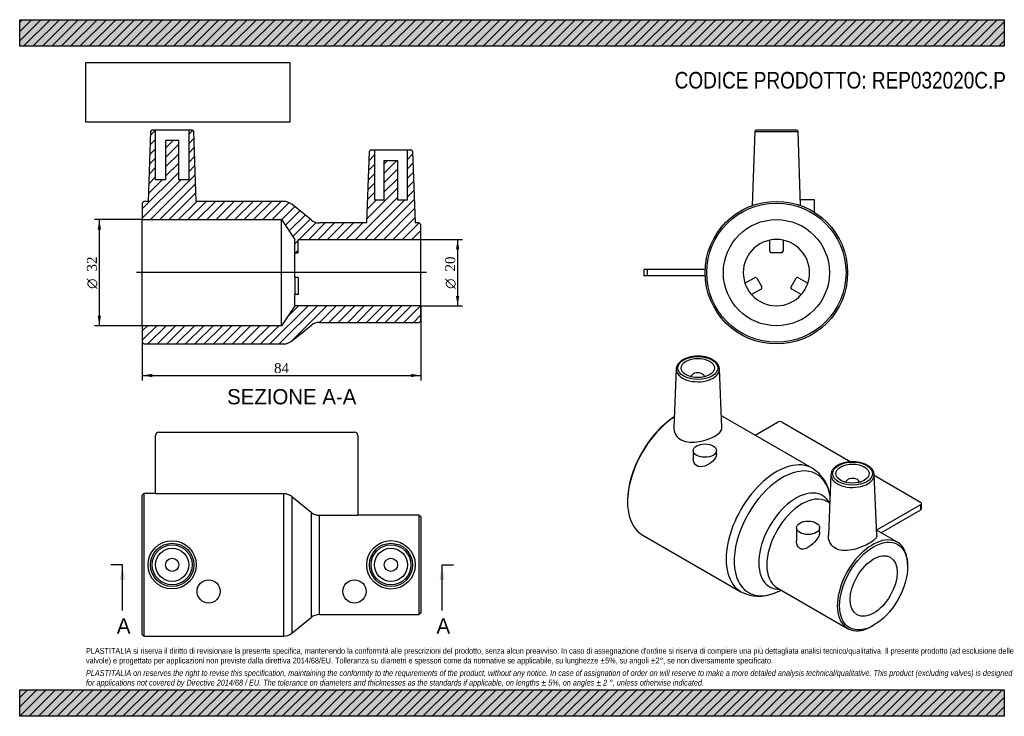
# Model space of a CAD drawing. Header units: millimetres. Extents: x 0 to 297, y 0 to 210.
import ezdxf
from ezdxf.enums import TextEntityAlignment as Align
from ezdxf.lldxf.tags import DXFTag

# ---------------------------------------------------------------- set-up
doc = ezdxf.new("R2010")
doc.units = ezdxf.units.MM
for name, color, linetype in [('Default', 7, 'Continuous'), ('DV4_Default', 7, 'Continuous'), ('REP032020C.P', 7, 'Continuous')]:
    doc.layers.add(name, color=color, linetype=linetype)
doc.styles.add('SEACAD_Solid_Edge_ANSI', font='seans.ttf')
doc.styles.add('SEACAD_Solid_Edge_ANSI1_Symbols', font='semeca1.ttf')
doc.styles.add('SEACAD_Times_New_Roman', font='times.ttf')
tags = doc.linetypes.add('CENTER2', pattern=[28.575, 19.05, -3.175, 3.175, -3.175]).pattern_tags.tags
tags[10:11] = [DXFTag(74, 4), DXFTag(75, 0), DXFTag(340, '0'), DXFTag(46, 0.0), DXFTag(50, 0.0), DXFTag(44, 0.0), DXFTag(45, 0.0)]
tags[8:9] = [DXFTag(74, 4), DXFTag(75, 0), DXFTag(340, '0'), DXFTag(46, 0.0), DXFTag(50, 0.0), DXFTag(44, 0.0), DXFTag(45, 0.0)]
tags[6:7] = [DXFTag(74, 4), DXFTag(75, 0), DXFTag(340, '0'), DXFTag(46, 0.0), DXFTag(50, 0.0), DXFTag(44, 0.0), DXFTag(45, 0.0)]
tags[4:5] = [DXFTag(74, 4), DXFTag(75, 0), DXFTag(340, '0'), DXFTag(46, 0.0), DXFTag(50, 0.0), DXFTag(44, 0.0), DXFTag(45, 0.0)]
doc.dimstyles.new('ANSImm', dxfattribs={"dimtxt": 3, "dimasz": 3, "dimexe": 1.5, "dimexo": 0, "dimgap": 0.75, "dimtad": 1, "dimdsep": 46, "dimtxsty": 'SEACAD_Times_New_Roman', "dimblk1": '_SE_FILLED', "dimblk2": '_SE_FILLED', "dimsah": 1, "dimcen": 1.5, "dimazin": 0, "dimtfac": 0.85, "dimtdec": 3, "dimtofl": 0, "dimtmove": 0, "dimatfit": 3, "dimfxl": 1, "dimarcsym": 0})
picture_1 = doc.add_image_def('image1.jpg', size_in_pixel=(4302, 1260))

# ---------------------------------------------------------------- blocks, each defined once
blk = doc.blocks.new('SE')
at = {"layer": 'REP032020C.P', "color": 7, "linetype": 'Continuous'}
for p, q in [((40.99, 67.12), (40.99, 84.65)), ((41.99, 85.65), (100.99, 85.65)), ((101.99, 84.65), (101.99, 60.61)), ((37.49, 67.15), (36.99, 66.65)), ((36.99, 24.65), (36.99, 66.65)), ((37.49, 67.15), (37.49, 24.15)), ((40.99, 67.15), (37.49, 67.15)), ((40.99, 67.12), (79.57, 67.12)), ((79.57, 67.12), (79.57, 24.15)), ((82.09, 66.23), (82.09, 25.04)), ((82.09, 66.23), (87.89, 61.51)), ((87.89, 61.51), (87.89, 29.75)), ((90.41, 30.65), (90.41, 60.61)), ((90.41, 60.61), (101.99, 60.61)), ((120.49, 60.65), (101.99, 60.65)), ((120.49, 30.65), (120.49, 60.65)), ((120.99, 60.15), (120.49, 60.65)), ((120.99, 60.15), (120.99, 31.15)), ((82.09, 25.04), (87.89, 29.75)), ((90.41, 30.65), (120.49, 30.65)), ((120.49, 30.65), (120.99, 31.15)), ((36.99, 24.65), (37.49, 24.15)), ((37.49, 24.15), (79.57, 24.15))]:
    blk.add_line(p, q, dxfattribs=at)
for centre, radius in [((45.98, 45.65), 7.27), ((45.99, 45.65), 6.52), ((45.99, 45.65), 6.02), ((45.99, 45.65), 5), ((111.99, 45.65), 7.3), ((111.99, 45.65), 6.52), ((111.99, 45.65), 6.02), ((111.99, 45.65), 5), ((45.99, 45.65), 2), ((111.99, 45.65), 2), ((56.99, 37.65), 3.5), ((100.99, 37.65), 3.5)]:
    blk.add_circle(centre, radius, dxfattribs=at)
for centre, radius, start, end in [((41.99, 84.65), 1, 90, 180), ((100.99, 84.65), 1, 0, 90), ((90.41, 26.65), 4, 90, 129.0939), ((79.57, 28.15), 4, 270, 309.0939)]:
    blk.add_arc(centre, radius, start, end, dxfattribs=at)
for points in [[(82.09, 66.23), (81.91, 66.37), (81.72, 66.5), (81.33, 66.72), (81.12, 66.82), (80.69, 66.97), (80.47, 67.03), (80.02, 67.1), (79.79, 67.12), (79.57, 67.12)], [(87.89, 61.51), (88.06, 61.37), (88.25, 61.24), (88.65, 61.01), (88.86, 60.92), (89.28, 60.77), (89.5, 60.71), (89.95, 60.63), (90.18, 60.61), (90.41, 60.61)]]:
    blk.add_open_spline(points, degree=3, knots=[0, 0, 0, 0, 0.25, 0.25, 0.5, 0.5, 0.75, 0.75, 1, 1, 1, 1], dxfattribs=at)
blk = doc.blocks.new('SE1')
at = {"layer": 'REP032020C.P', "color": 7, "linetype": 'Continuous'}
for p, q in [((198.05, 104.7), (197.29, 87.07)), ((211.83, 87.02), (211.08, 104.7)), ((202.56, 102.39), (202.56, 102.36)), ((206.56, 102.36), (206.56, 102.39)), ((239.06, 74.8), (211.68, 90.61)), ((221.82, 84.75), (228.6, 88.67)), ((230.02, 88.67), (250.73, 76.71)), ((203.18, 80.1), (203.18, 77.47)), ((210.18, 79.1), (210.18, 80.1)), ((244.72, 72.86), (243.93, 54.59)), ((258.53, 54.51), (257.75, 72.86)), ((257.75, 72.66), (271.74, 64.58)), ((249.23, 70.55), (249.23, 70.51)), ((253.23, 70.51), (253.23, 70.55)), ((183.35, 64.99), (183.35, 64.58)), ((244.35, 64.24), (243.47, 64.75)), ((271.74, 63.77), (258.46, 56.1)), ((271.74, 63.77), (271.74, 62.14)), ((272.03, 62.54), (272.03, 64.18)), ((271.74, 62.14), (259.87, 55.28)), ((234.3, 56.83), (234.3, 52.94)), ((241.3, 55.56), (241.3, 56.83)), ((187.8, 54.74), (217.56, 37.56)), ((264.74, 52.47), (258.46, 56.09)), ((267.85, 45.19), (267.85, 45.6)), ((228.47, 38.77), (249.74, 26.49)), ((227.58, 37.13), (229.84, 37.98)), ((257.24, 27.23), (257.59, 27.43))]:
    blk.add_line(p, q, dxfattribs=at)
for centre, start, end in [((232.96, 64.98), 6.7596, 58.0972), ((223.01, 47.76), 241.937, 293.5703)]:
    blk.add_arc(centre, 11.56, start, end, dxfattribs=at)
for centre, major_axis in [((204.56, 105), (-6.02, 0)), ((204.56, 105), (-5, 0)), ((206.68, 80.1), (3.5, 0)), ((251.23, 73.16), (6.02, 0)), ((251.23, 73.16), (-5, 0)), ((237.8, 56.83), (3.5, 0)), ((257.59, 39.27), (-7.25, -12.56)), ((257.59, 39.27), (-5, -8.66))]:
    blk.add_ellipse(centre, major_axis=major_axis, ratio=0.57735, dxfattribs=at)
for centre, major_axis, start_param, end_param in [((204.56, 104.61), (6.52, 0), 3.130867, 6.283185), ((204.56, 104.61), (6.52, 0), 3.116897, 3.130867), ((204.56, 104.61), (6.52, 0), 0.024695, 0.047702), ((204.56, 104.61), (6.52, 0), 0, 0.024695), ((204.56, 102.39), (-2, 0), 3.112862, 6.283185), ((204.56, 102.39), (-2, 0), 0, 0.02873), ((198.55, 73.36), (-10.75, -18.62), 4.000989, 6.283185), ((198.2, 73.57), (10.5, 18.19), 0.837229, 2.356195), ((229.31, 88.26), (-1, 0), 3.926991, 5.497787), ((228.31, 56.18), (-10.75, -18.62), 3.140555, 6.284215), ((230.09, 55.15), (-10.3, -17.84), 2.52957, 6.895208), ((251.23, 72.76), (-6.52, 0), 6.25849, 6.269686), ((251.23, 72.76), (-6.52, 0), 0, 3.166288), ((251.23, 72.76), (-6.52, 0), 6.269686, 6.283185), ((251.23, 70.55), (-2, 0), 3.112862, 6.283185), ((234.19, 52.79), (-7.95, -13.77), 2.80432, 6.620458), ((251.23, 70.55), (-2, 0), 0, 0.02873), ((235.97, 51.76), (-7.5, -12.99), 3.141593, 6.283185), ((271.03, 64.18), (-1, 0), 2.356195, 3.926991), ((271.03, 62.54), (-1, 0), 2.356195, 3.141593), ((257.24, 39.48), (7.5, 12.99), 0, 3.926991), ((257.24, 39.48), (7.5, 12.99), 5.497787, 6.283185)]:
    blk.add_ellipse(centre, major_axis=major_axis, ratio=0.57735, start_param=start_param, end_param=end_param, dxfattribs=at)
for points, knots in [([(211.06, 104.8), (211.05, 104.92), (211.03, 105.16), (210.9, 105.56), (210.7, 105.97), (210.43, 106.36), (210.09, 106.74), (209.68, 107.09), (209.21, 107.41), (208.68, 107.7), (208.11, 107.95), (207.5, 108.16), (206.85, 108.33), (206.18, 108.45), (205.49, 108.54), (204.79, 108.57), (204.08, 108.56), (203.38, 108.51), (202.7, 108.41), (202.04, 108.27), (201.4, 108.09), (200.8, 107.86), (200.24, 107.6), (199.73, 107.29), (199.28, 106.95), (198.88, 106.58), (198.56, 106.19), (198.31, 105.76), (198.14, 105.33), (198.05, 104.95), (198.05, 104.73), (198.05, 104.64)], [0, 0, 0, 0, 0.025244, 0.058623, 0.092305, 0.126525, 0.161344, 0.196668, 0.232324, 0.26814, 0.303984, 0.339787, 0.375534, 0.411224, 0.446871, 0.482491, 0.518102, 0.553724, 0.58937, 0.625061, 0.660817, 0.696656, 0.73259, 0.768621, 0.804721, 0.840789, 0.876661, 0.912124, 0.946978, 0.981153, 1, 1, 1, 1]), ([(197.29, 87.07), (197.29, 86.92), (197.29, 86.77), (197.35, 85.94), (197.59, 85.27), (198.41, 84.11), (199, 83.61), (201.15, 82.56), (203.1, 82.47), (205.92, 82.97), (206.86, 83.24), (208.56, 83.89), (209.35, 84.27), (210.62, 85.06), (211.11, 85.48), (211.71, 86.27), (211.85, 86.64), (211.83, 87.02)], [0.4863084, 0.4863084, 0.4863084, 0.4863084, 0.5, 0.5, 0.5625, 0.5625, 0.625, 0.625, 0.75, 0.75, 0.8125, 0.8125, 0.875, 0.875, 0.9375, 0.9375, 0.9943114, 0.9943114, 0.9943114, 0.9943114]), ([(210.18, 79.1), (210.18, 79.05), (210.18, 79.01), (210.13, 78.27), (209.69, 77.51), (208.38, 76.24), (207.52, 75.7), (205.75, 75.15), (204.82, 75.16), (203.52, 75.97), (203.18, 76.7), (203.18, 77.47)], [0.3666722, 0.3666722, 0.3666722, 0.3666722, 0.375, 0.375, 0.5, 0.5, 0.625, 0.625, 0.75, 0.75, 0.8697875, 0.8697875, 0.8697875, 0.8697875]), ([(246.73, 75.64), (246.63, 75.58), (246.39, 75.44), (245.99, 75.15), (245.59, 74.78), (245.26, 74.39), (245, 73.97), (244.83, 73.54), (244.73, 73.14), (244.72, 72.91), (244.72, 72.81)], [0, 0, 0, 0, 0.075356, 0.217736, 0.360182, 0.501938, 0.642168, 0.78006, 0.915265, 1, 1, 1, 1]), ([(257.74, 72.87), (257.74, 72.88), (257.75, 73.03), (257.69, 73.33), (257.56, 73.75), (257.34, 74.17), (257.07, 74.56), (256.72, 74.93), (256.3, 75.28), (255.83, 75.6), (255.3, 75.88), (254.72, 76.13), (254.1, 76.33), (253.45, 76.5), (252.78, 76.62), (252.08, 76.7), (251.38, 76.73), (250.68, 76.72), (249.98, 76.66), (249.3, 76.56), (248.64, 76.41), (248, 76.22), (247.41, 75.99), (246.98, 75.78), (246.78, 75.67), (246.73, 75.64)], [0, 0, 0, 0, 0.002325, 0.046699, 0.091095, 0.135937, 0.181513, 0.227881, 0.274899, 0.322332, 0.369958, 0.417606, 0.465196, 0.51271, 0.56015, 0.607535, 0.654886, 0.702229, 0.749586, 0.79698, 0.844436, 0.891981, 0.939638, 0.987424, 1, 1, 1, 1]), ([(258.53, 54.51), (258.54, 54.2), (258.41, 53.9), (257.82, 53.2), (257.33, 52.82), (256.05, 52.03), (255.26, 51.62), (253.55, 50.9), (252.61, 50.57), (249.79, 49.86), (247.87, 49.77), (245.66, 50.79), (245.07, 51.32), (244.23, 52.58), (244, 53.32), (243.93, 54.24), (243.93, 54.41), (243.93, 54.59)], [0.0064437, 0.0064437, 0.0064437, 0.0064437, 0.0625, 0.0625, 0.125, 0.125, 0.1875, 0.1875, 0.25, 0.25, 0.375, 0.375, 0.4375, 0.4375, 0.5, 0.5, 0.5148652, 0.5148652, 0.5148652, 0.5148652]), ([(240.27, 53.1), (239.66, 52.3), (238.89, 51.6), (237.66, 50.82), (237.23, 50.61), (236.36, 50.37), (235.92, 50.36), (235.15, 50.65), (234.83, 50.98), (234.43, 51.77), (234.33, 52.24), (234.3, 52.79), (234.3, 52.86), (234.3, 52.94)], [0, 0, 0, 0, 0.125, 0.125, 0.1875, 0.1875, 0.25, 0.25, 0.3125, 0.3125, 0.375, 0.375, 0.3852102, 0.3852102, 0.3852102, 0.3852102])]:
    blk.add_open_spline(points, degree=3, knots=knots, dxfattribs=at)
blk.add_open_spline([(241.3, 55.56), (241.29, 54.77), (240.88, 53.9), (240.27, 53.1)], degree=3, dxfattribs=at)
blk = doc.blocks.new('SE2')
at = {"layer": 'REP032020C.P', "color": 7, "linetype": 'Continuous'}
for p, q in [((221.74, 176.26), (220.96, 153.97)), ((221.74, 176.26), (234.77, 176.26)), ((234.27, 176.74), (222.24, 176.74)), ((235.55, 153.97), (234.77, 176.26)), ((239.75, 155.74), (235.49, 155.74)), ((239.75, 151.92), (239.75, 155.74)), ((226.25, 140.24), (226.25, 143.54)), ((230.25, 143.54), (230.25, 140.24)), ((229.75, 139.74), (226.75, 139.74)), ((189.25, 134.74), (188.25, 134.74)), ((188.25, 134.74), (188.25, 132.74)), ((189.25, 134.74), (189.25, 132.74)), ((206.78, 134.74), (189.25, 134.74)), ((189.25, 132.74), (188.25, 132.74)), ((206.78, 132.74), (189.25, 132.74)), ((218.77, 130.58), (221.62, 132.23)), ((222.31, 132.04), (223.81, 129.44)), ((232.7, 129.44), (234.2, 132.04)), ((234.88, 132.23), (237.74, 130.58)), ((223.62, 128.76), (220.77, 127.11)), ((235.74, 127.11), (232.88, 128.76))]:
    blk.add_line(p, q, dxfattribs=at)
for radius in [21.5, 21, 16]:
    blk.add_circle((228.25, 133.74), radius, dxfattribs=at)
for centre, radius, start, end in [((222.24, 176.24), 0.5, 90, 178), ((234.27, 176.24), 0.5, 2, 90), ((228.25, 133.74), 10, 101.537, 198.463), ((228.25, 133.74), 10, 78.463, 101.537), ((228.25, 133.74), 10, 341.537, 78.463), ((226.75, 140.24), 0.5, 180, 270), ((229.75, 140.24), 0.5, 270, 0), ((221.87, 131.79), 0.5, 30, 120), ((234.63, 131.79), 0.5, 60, 150), ((228.25, 133.74), 10, 198.463, 221.537), ((223.37, 129.19), 0.5, 300, 30), ((233.13, 129.19), 0.5, 150, 240), ((228.25, 133.74), 10, 318.463, 341.537), ((228.25, 133.74), 10, 221.537, 318.463)]:
    blk.add_arc(centre, radius, start, end, dxfattribs=at)
blk = doc.blocks.new('SE4')
at = {"color": 7, "linetype": 'Continuous', "style": 'SEACAD_Solid_Edge_ANSI'}
blk.add_text('A', height=4.6, dxfattribs=at).set_placement((29.31, 29.55), align=Align.TOP_LEFT)
blk = doc.blocks.new('SE5')
at = {"color": 7, "linetype": 'Continuous', "style": 'SEACAD_Solid_Edge_ANSI'}
blk.add_text('A', height=4.6, dxfattribs=at).set_placement((125.73, 29.55), align=Align.TOP_LEFT)
blk = doc.blocks.new('SEANNOT_GROUP')
at = {"linetype": 'Continuous'}
blk.add_hatch(color=7, dxfattribs=at).paths.add_polyline_path([(31.74, 41.05), (30.97, 45.65), (30.21, 41.05)])
at = {"color": 7, "linetype": 'Continuous'}
blk.add_lwpolyline([(30.97, 31.85), (30.97, 45.65)], dxfattribs=at)
blk = doc.blocks.new('SEANNOT_GROUP1')
at = {"linetype": 'Continuous'}
blk.add_hatch(color=7, dxfattribs=at).paths.add_polyline_path([(128.15, 41.05), (127.39, 45.65), (126.62, 41.05)])
at = {"color": 7, "linetype": 'Continuous'}
blk.add_lwpolyline([(127.39, 31.85), (127.39, 45.65)], dxfattribs=at)
blk = doc.blocks.new('SE3')
at = {"layer": 'Default', "color": 7, "linetype": 'CENTER2'}
for p, q in [((30.97, 45.65), (27.52, 45.65)), ((127.39, 45.65), (130.84, 45.65))]:
    blk.add_line(p, q, dxfattribs=at)
at = {"layer": 'Default', "color": 7, "linetype": 'CENTER2', "const_width": 0.0001}
blk.add_lwpolyline([(30.97, 45.65), (127.39, 45.65)], dxfattribs=at)
at = {"layer": 'Default'}
for name in ['SEANNOT_GROUP', 'SEANNOT_GROUP1', 'SE4', 'SE5']:
    blk.add_blockref(name, (0, 0), dxfattribs=at)
blk = doc.blocks.new('SE6')
at = {"layer": 'REP032020C.P', "linetype": 'Continuous'}
h = blk.add_hatch(dxfattribs=at)
h.set_pattern_fill('LINE', scale=0.62992, angle=45, style=0)
edge = h.paths.add_edge_path()
edge.add_line((120.99, 143.74), (120.99, 148.24))
edge.add_line((120.99, 148.24), (120.49, 148.74))
edge.add_line((120.49, 148.74), (119.26, 148.74))
edge.add_line((119.26, 148.74), (118.5, 170.26))
edge.add_arc((118, 170.24), 0.5, 2, 90)
edge.add_line((118, 170.74), (116.99, 170.74))
edge.add_line((116.99, 170.74), (116.99, 155.74))
edge.add_line((116.99, 155.74), (113.99, 155.74))
edge.add_line((113.99, 155.74), (113.99, 167.54))
edge.add_line((113.99, 167.54), (109.99, 167.54))
edge.add_line((109.99, 167.54), (109.99, 155.74))
edge.add_line((109.99, 155.74), (106.99, 155.74))
edge.add_line((106.99, 155.74), (106.99, 170.74))
edge.add_line((106.99, 170.74), (105.97, 170.74))
edge.add_arc((105.97, 170.24), 0.5, 90, 178)
edge.add_line((105.47, 170.26), (104.72, 148.74))
edge.add_line((104.72, 148.74), (90.41, 148.74))
edge.add_arc((90.41, 152.74), 4, 230.9061, 270, ccw=False)
edge.add_line((87.89, 149.64), (82.09, 154.35))
edge.add_arc((79.57, 151.24), 4, 50.9061, 90)
edge.add_line((79.57, 155.24), (53.24, 155.24))
edge.add_line((53.24, 155.24), (52.5, 176.26))
edge.add_arc((52, 176.24), 0.5, 2, 90)
edge.add_line((52, 176.74), (50.99, 176.74))
edge.add_line((50.99, 176.74), (50.99, 161.74))
edge.add_line((50.99, 161.74), (47.99, 161.74))
edge.add_line((47.99, 161.74), (47.99, 173.54))
edge.add_line((47.99, 173.54), (43.99, 173.54))
edge.add_line((43.99, 173.54), (43.99, 161.74))
edge.add_line((43.99, 161.74), (40.99, 161.74))
edge.add_line((40.99, 161.74), (40.99, 176.74))
edge.add_line((40.99, 176.74), (39.97, 176.74))
edge.add_arc((39.97, 176.24), 0.5, 90, 178)
edge.add_line((39.47, 176.26), (38.74, 155.24))
edge.add_line((38.74, 155.24), (37.49, 155.24))
edge.add_line((37.49, 155.24), (36.99, 154.74))
edge.add_line((36.99, 154.74), (36.99, 149.74))
edge.add_line((36.99, 149.74), (78.99, 149.74))
edge.add_line((78.99, 149.74), (82.99, 143.74))
edge.add_line((82.99, 143.74), (82.99, 139.74))
edge.add_line((82.99, 139.74), (83.99, 139.74))
edge.add_line((83.99, 139.74), (83.99, 143.74))
edge.add_line((83.99, 143.74), (120.99, 143.74))
h = blk.add_hatch(dxfattribs=at)
h.set_pattern_fill('LINE', scale=0.62992, angle=45, style=0)
edge = h.paths.add_edge_path()
edge.add_line((37.49, 112.24), (79.57, 112.24))
edge.add_arc((79.57, 116.24), 4, 270, 309.0939)
edge.add_line((82.09, 113.14), (87.89, 117.85))
edge.add_arc((90.41, 114.74), 4, 90, 129.0939, ccw=False)
edge.add_line((90.41, 118.74), (120.49, 118.74))
edge.add_line((120.49, 118.74), (120.99, 119.24))
edge.add_line((120.99, 119.24), (120.99, 123.74))
edge.add_line((120.99, 123.74), (82.99, 123.74))
edge.add_line((82.99, 123.74), (78.99, 117.74))
edge.add_line((78.99, 117.74), (36.99, 117.74))
edge.add_line((36.99, 117.74), (36.99, 112.74))
edge.add_line((36.99, 112.74), (37.49, 112.24))
at = {"layer": 'DV4_Default', "color": 7, "linetype": 'CENTER2'}
blk.add_line((122.74, 133.74), (35.24, 133.74), dxfattribs=at)
at = {"layer": 'REP032020C.P', "color": 7, "linetype": 'Continuous'}
for p, q in [((39.47, 176.26), (38.74, 155.24)), ((40.99, 176.74), (39.97, 176.74)), ((50.99, 176.74), (40.99, 176.74)), ((40.99, 161.74), (40.99, 176.74)), ((50.99, 176.74), (50.99, 161.74)), ((52, 176.74), (50.99, 176.74)), ((53.24, 155.24), (52.5, 176.26)), ((43.99, 173.54), (43.99, 161.74)), ((47.99, 173.54), (43.99, 173.54)), ((47.99, 161.74), (47.99, 173.54)), ((104.72, 148.74), (105.47, 170.26)), ((105.97, 170.74), (106.99, 170.74)), ((106.99, 170.74), (116.99, 170.74)), ((106.99, 170.74), (106.99, 155.74)), ((116.99, 170.74), (118, 170.74)), ((116.99, 155.74), (116.99, 170.74)), ((118.5, 170.26), (119.26, 148.74)), ((109.99, 167.54), (113.99, 167.54)), ((109.99, 155.74), (109.99, 167.54)), ((113.99, 167.54), (113.99, 155.74)), ((43.99, 161.74), (40.99, 161.74)), ((50.99, 161.74), (47.99, 161.74)), ((36.99, 154.74), (37.49, 155.24)), ((36.99, 154.74), (36.99, 149.74)), ((38.74, 155.24), (37.49, 155.24)), ((79.57, 155.24), (53.24, 155.24)), ((106.99, 155.74), (109.99, 155.74)), ((113.99, 155.74), (116.99, 155.74)), ((87.89, 149.64), (82.09, 154.35)), ((36.99, 117.74), (36.99, 149.74)), ((36.99, 149.74), (78.99, 149.74)), ((78.99, 117.74), (78.99, 149.74)), ((78.99, 149.74), (82.99, 143.74)), ((104.72, 148.74), (90.41, 148.74)), ((120.49, 148.74), (119.26, 148.74)), ((120.49, 148.74), (120.99, 148.24)), ((120.99, 143.74), (120.99, 148.24)), ((82.99, 139.74), (82.99, 143.74)), ((83.99, 143.74), (120.99, 143.74)), ((83.99, 139.74), (83.99, 143.74)), ((120.99, 123.74), (120.99, 143.74)), ((82.99, 132.29), (82.99, 139.74)), ((82.99, 139.74), (83.99, 139.74)), ((82.99, 132.29), (82.99, 132.04)), ((83.99, 132.29), (82.99, 132.29)), ((82.99, 132.04), (82.99, 129.44)), ((83.99, 132.29), (83.99, 132.04)), ((83.99, 132.04), (83.99, 129.44)), ((82.99, 129.44), (82.99, 128.76)), ((82.99, 128.76), (82.99, 127.11)), ((83.99, 129.44), (83.99, 128.76)), ((83.99, 128.76), (83.99, 127.11)), ((83.99, 127.11), (82.99, 127.11)), ((82.99, 123.74), (82.99, 127.11)), ((82.99, 123.74), (78.99, 117.74)), ((120.99, 123.74), (82.99, 123.74)), ((120.99, 119.24), (120.99, 123.74)), ((120.99, 119.24), (120.49, 118.74)), ((36.99, 117.74), (36.99, 112.74)), ((78.99, 117.74), (36.99, 117.74)), ((82.09, 113.14), (87.89, 117.85)), ((90.41, 118.74), (120.49, 118.74)), ((37.49, 112.24), (36.99, 112.74)), ((37.49, 112.24), (79.57, 112.24))]:
    blk.add_line(p, q, dxfattribs=at)
for centre, radius, start, end in [((39.97, 176.24), 0.5, 90, 178), ((52, 176.24), 0.5, 2, 90), ((105.97, 170.24), 0.5, 90, 178), ((118, 170.24), 0.5, 2, 90), ((79.57, 151.24), 4, 50.9061, 90), ((90.41, 152.74), 4, 230.9061, 270), ((90.41, 114.74), 4, 90, 129.0939), ((79.57, 116.24), 4, 270, 309.0939)]:
    blk.add_arc(centre, radius, start, end, dxfattribs=at)
blk = doc.blocks.new('DMBLK2')
at = {"layer": 'Default', "linetype": 'Continuous'}
for points in [[(39.99, 102.24), (39.99, 103.24), (36.99, 102.74)], [(117.99, 102.24), (120.99, 102.74), (117.99, 103.24)]]:
    blk.add_hatch(color=7, dxfattribs=at).paths.add_polyline_path(points)
at = {"layer": 'Default', "color": 7, "linetype": 'Continuous'}
for p, q in [((120.99, 123.74), (120.99, 101.24)), ((36.99, 117.74), (36.99, 101.24)), ((36.99, 102.74), (120.99, 102.74))]:
    blk.add_line(p, q, dxfattribs=at)
at = {"layer": 'Default', "color": 7, "linetype": 'Continuous', "style": 'SEACAD_Times_New_Roman'}
blk.add_text('84', height=3, dxfattribs=at).set_placement((76.71, 106.49), align=Align.TOP_LEFT)
blk = doc.blocks.new('_SE_FILLED')
at = {"color": 0}
blk.add_line((0, 0), (-1, 0), dxfattribs=at)
blk.add_solid([(0, 0), (-1, -0.1665), (-1, 0.1665), (0, 0)], dxfattribs=at)
blk = doc.blocks.new('GDimGGroup')
at = {"layer": 'Default', "linetype": 'Continuous'}
for points in [[(132.6, 140.74), (132.1, 143.74), (131.6, 140.74)], [(132.6, 126.74), (131.6, 126.74), (132.1, 123.74)]]:
    blk.add_hatch(color=7, dxfattribs=at).paths.add_polyline_path(points)
at = {"layer": 'Default', "color": 7, "linetype": 'Continuous'}
for p, q in [((120.99, 143.74), (133.6, 143.74)), ((132.1, 143.74), (132.1, 123.74)), ((120.99, 123.74), (133.6, 123.74))]:
    blk.add_line(p, q, dxfattribs=at)
for s, style, p in [('20', 'SEACAD_Times_New_Roman', (128.35, 134.08)), ('O', 'SEACAD_Solid_Edge_ANSI1_Symbols', (128.35, 128.86))]:
    blk.add_text(s, height=3, rotation=90, dxfattribs=dict(at, style=style)).set_placement(p, align=Align.TOP_LEFT)
blk = doc.blocks.new('GDimGGroup1')
at = {"layer": 'Default', "linetype": 'Continuous'}
for points in [[(23.52, 146.74), (24.52, 146.74), (24.02, 149.74)], [(23.52, 120.74), (24.02, 117.74), (24.52, 120.74)]]:
    blk.add_hatch(color=7, dxfattribs=at).paths.add_polyline_path(points)
at = {"layer": 'Default', "color": 7, "linetype": 'Continuous'}
for p, q in [((36.99, 149.74), (22.52, 149.74)), ((24.02, 149.74), (24.02, 117.74)), ((36.99, 117.74), (22.52, 117.74))]:
    blk.add_line(p, q, dxfattribs=at)
for s, style, p in [('32', 'SEACAD_Times_New_Roman', (20.27, 134.08)), ('O', 'SEACAD_Solid_Edge_ANSI1_Symbols', (20.27, 128.86))]:
    blk.add_text(s, height=3, rotation=90, dxfattribs=dict(at, style=style)).set_placement(p, align=Align.TOP_LEFT)

msp = doc.modelspace()

# ---------------------------------------------------------------- hatches: boundary and pattern name
at = {"layer": 'Default', "linetype": 'Continuous'}
h = msp.add_hatch(dxfattribs=at)
h.set_pattern_fill('LINE', scale=0.62992, angle=45, style=0)
h.paths.add_polyline_path([(297, 202), (297, 210), (0, 210), (0, 202)])
for points in [[(297, 202), (297, 210), (0, 210), (0, 202)], [(297, 0), (297, 8), (0, 8), (0, 0)]]:
    msp.add_hatch(color=7, dxfattribs=at).paths.add_polyline_path(points)
h = msp.add_hatch(dxfattribs=at)
h.set_pattern_fill('LINE', scale=0.62992, angle=45, style=0)
h.paths.add_polyline_path([(297, 0), (297, 8), (0, 8), (0, 0)])

# ---------------------------------------------------------------- linework, layer by layer
at = {"layer": 'Default', "color": 7, "linetype": 'Continuous'}
for p, q in [((0, 210), (297, 210)), ((0, 202), (0, 210)), ((297, 210), (297, 202)), ((297, 202), (0, 202)), ((0, 8), (297, 8)), ((0, 0), (0, 8)), ((297, 8), (297, 0)), ((297, 0), (0, 0))]:
    msp.add_line(p, q, dxfattribs=at)

# ---------------------------------------------------------------- block references
at = {"layer": 'Default'}
for name in ['SE6', 'SE2', 'GDimGGroup1', 'GDimGGroup', 'SE1', 'SE', 'SE3']:
    msp.add_blockref(name, (0, 0), dxfattribs=at)

# ---------------------------------------------------------------- texts
at = {"layer": 'Default', "color": 7, "linetype": 'Continuous', "style": 'SEACAD_Solid_Edge_ANSI'}
msp.add_text('SEZIONE A-A', height=4.6, dxfattribs=at).set_placement((62.577, 98.652), align=Align.TOP_LEFT)
at = {"layer": 'Default', "attachment_point": 1}
for s, insert, char_height, width in [('{\\fArial Narrow|b0||i0||c0|p34;\\C7;\\H5.;\\W1.;CODICE PRODOTTO: REP032020C.P}', (197.561, 194.257), 5, 109.12501), ("{\\fArial Narrow|b0||i0||c0|p34;\\C7;\\H1.75;\\W1.;PLASTITALIA si riserva il diritto di revisionare la presente specifica, mantenendo la conformità alle prescrizioni del prodotto, senza alcun preavviso. In caso di assegnazione d'ordine si riserva di compiere una più dettagliata analisi tecnico/qualitativa. Il presente prodotto (ad esclusione delle \\P}{\\fArial Narrow|b0||i0||c0|p34;\\C7;\\H1.75;\\W1.;valvole) è progettato per applicazioni non previste dalla direttiva 2014/68/EU. Tolleranza su diametri e spessori come da normative se applicabile, su lunghezze ±5%, su angoli ±2°, se non diversamente specificato.\\P}{\\fArial Narrow|b0||i0||c0|p34;\\C7;\\H0.5;\\W1.;   \\P}{\\fArial Narrow|b0||i1||c0|p34;\\C7;\\H1.75;\\W1.;PLASTITALIA on reserves the right to revise this specification, maintaining the conformity to the requirements of the product, without any notice. In case of assignation of order on will reserve to make a more detailed analysis technical/qualitative. This product (excluding valves) is designed \\P}{\\fArial Narrow|b0||i1||c0|p34;\\C7;\\H1.75;\\W1.;for applications not covered by Directive 2014/68 / EU. The tolerance on diameters and thicknesses as the standards if applicable, on lengths ± 5%, on angles ± 2 °, unless otherwise indicated.\\P}", (20, 20.602), 1.75, 257)]:
    msp.add_mtext(s, dxfattribs=dict(at, insert=insert, char_height=char_height, width=width))

# ---------------------------------------------------------------- dimensions: what is measured, and where the dimension line sits
at = {"layer": 'Default', "color": 7, "linetype": 'Continuous'}
dim = msp.add_linear_dim(base=(120.987, 102.739), p1=(36.987, 117.743), p2=(120.987, 123.743), text='\\A1;<>', dimstyle='ANSImm', dxfattribs=at)
dim.commit()
dim.dimension.update_dxf_attribs({"geometry": 'DMBLK2', "text_midpoint": (78.987, 102.739), "dimtype": 160})

# ---------------------------------------------------------------- pictures from other files: only their frames are drawn
image = msp.add_image(picture_1, insert=(20, 179.103), size_in_units=(61.457, 18))
image.dxf.flags = 7

doc.saveas('drawing.dxf')
